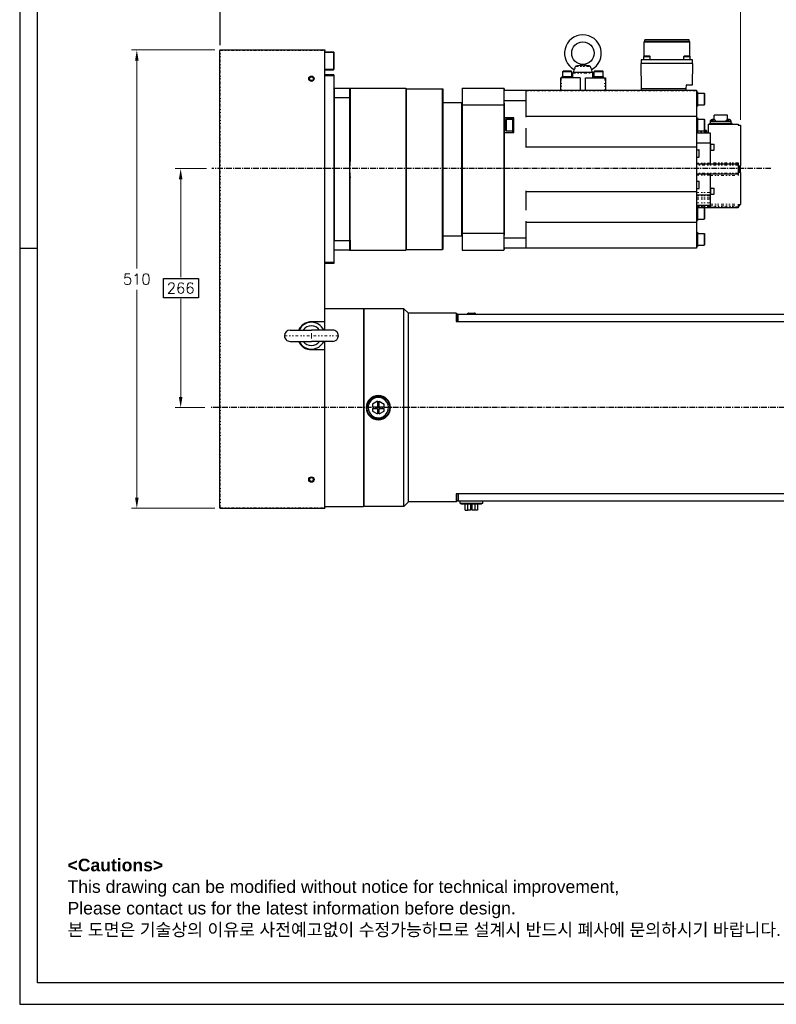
# Model space of a CAD drawing. Header units: millimetres. Extents: x 0 to 2382, y 0 to 1682.
# Tile 1 of 20: x 0 to 842, y 0 to 1096. Entities that reach past the tile are written whole.
import ezdxf

# ---------------------------------------------------------------- set-up
doc = ezdxf.new("R2010")
doc.units = ezdxf.units.MM
doc.linetypes.add('CENTER', pattern=[2, 1.25, -0.25, 0.25, -0.25])
doc.linetypes.add('DASHEDBIDOT', pattern=[12.4, 3, -3, 0.2, -3, 0.2, -3])
doc.layers.add('ATA-CENTER', color=133, linetype='CENTER')
doc.layers.add('ATA-TEXT', color=7, linetype='Continuous')
doc.layers.add('ATA-DIM', color=8, linetype='Continuous', lineweight=25)
doc.layers.add('Layer0000', color=7, linetype='Continuous', lineweight=25)
doc.styles.get("Standard").update_dxf_attribs({"font": 'simplex.shx'})
doc.dimstyles.new('ata_A0', dxfattribs={"dimtxt": 6, "dimasz": 6, "dimexe": 3, "dimexo": 3, "dimgap": 3, "dimtad": 0, "dimtih": 1, "dimtoh": 1, "dimdec": 6, "dimdsep": 46, "dimtxsty": 'Standard', "dimcen": 0, "dimclrd": 252, "dimclre": 252, "dimclrt": 4, "dimadec": 6, "dimazin": 2, "dimtfac": 1, "dimtdec": 6, "dimtofl": 0, "dimtmove": 0, "dimatfit": 3, "dimfxl": 0, "dimtolj": 1, "dimtzin": 0, "dimlwd": 0, "dimlwe": 0, "dimarcsym": 0})

# ---------------------------------------------------------------- blocks, each defined once
blk = doc.blocks.new('*D3466')
at = {"layer": 'ATA-DIM', "color": 252, "lineweight": 0}
for p, q in [((217.3, 1061.9), (124.4, 1061.9)), ((130.4, 1049.9), (130.4, 818.9)), ((130.4, 563.9), (130.4, 794.9)), ((217.3, 551.9), (124.4, 551.9))]:
    blk.add_line(p, q, dxfattribs=at)
at = {"layer": 'ATA-DIM', "color": 252}
for points in [[(132.4, 1049.9), (128.4, 1049.9), (130.4, 1061.9)], [(128.4, 563.9), (132.4, 563.9), (130.4, 551.9)]]:
    blk.add_solid(points, dxfattribs=at)
at = {"layer": 'Defpoints', "color": 0}
for p in [(130.4, 1061.9), (223.3, 1061.9), (223.3, 551.9)]:
    blk.add_point(p, dxfattribs=at)
at = {"layer": 'ATA-DIM', "color": 4, "insert": (130.4, 806.9), "char_height": 12, "attachment_point": 5}
blk.add_mtext('510', dxfattribs=at)
blk = doc.blocks.new('*D3467')
at = {"layer": 'ATA-DIM', "color": 252, "lineweight": 0}
for p, q in [((207.8, 929.9), (173.2, 929.9)), ((179.2, 917.9), (179.2, 808.9)), ((179.2, 675.9), (179.2, 784.9)), ((206.1, 663.9), (173.2, 663.9))]:
    blk.add_line(p, q, dxfattribs=at)
at = {"layer": 'ATA-DIM', "color": 252}
for points in [[(181.2, 917.9), (177.2, 917.9), (179.2, 929.9)], [(177.2, 675.9), (181.2, 675.9), (179.2, 663.9)]]:
    blk.add_solid(points, dxfattribs=at)
at = {"layer": 'Defpoints', "color": 0}
for p in [(179.2, 929.9), (213.8, 929.9), (212.1, 663.9)]:
    blk.add_point(p, dxfattribs=at)
at = {"layer": 'ATA-DIM', "color": 4, "insert": (179.2, 796.9), "char_height": 12, "attachment_point": 5}
blk.add_mtext('266', dxfattribs=at)
blk = doc.blocks.new('*D3462')
at = {"layer": 'ATA-DIM', "color": 252, "lineweight": 0}
for p, q in [((222.8, 1067.4), (222.8, 1123)), ((802.5, 984.3), (802.5, 1123)), ((234.8, 1117), (482.6, 1117)), ((790.5, 1117), (542.6, 1117))]:
    blk.add_line(p, q, dxfattribs=at)
at = {"layer": 'ATA-DIM', "color": 252}
for points in [[(234.8, 1119), (234.8, 1115), (222.8, 1117)], [(790.5, 1115), (790.5, 1119), (802.5, 1117)]]:
    blk.add_solid(points, dxfattribs=at)
at = {"layer": 'Defpoints', "color": 0}
for p in [(802.5, 1117), (222.8, 1061.4), (802.5, 978.3)]:
    blk.add_point(p, dxfattribs=at)
at = {"layer": 'ATA-DIM', "color": 4, "insert": (512.6, 1117), "char_height": 12, "attachment_point": 5}
blk.add_mtext('579.7', dxfattribs=at)
blk = doc.blocks.new('*D3444')
at = {"layer": 'ATA-DIM', "color": 252, "lineweight": 0}
for p, q in [((223.3, 1067.4), (223.3, 1175.8)), ((1102.8, 814.4), (1102.8, 1175.8)), ((235.3, 1169.8), (633.7, 1169.8)), ((1090.8, 1169.8), (693.7, 1169.8))]:
    blk.add_line(p, q, dxfattribs=at)
at = {"layer": 'ATA-DIM', "color": 252}
for points in [[(235.3, 1171.8), (235.3, 1167.8), (223.3, 1169.8)], [(1090.8, 1167.8), (1090.8, 1171.8), (1102.8, 1169.8)]]:
    blk.add_solid(points, dxfattribs=at)
at = {"layer": 'Defpoints', "color": 0}
for p in [(1102.8, 1169.8), (223.3, 1061.4), (1102.8, 808.4)]:
    blk.add_point(p, dxfattribs=at)
at = {"layer": 'ATA-DIM', "color": 4, "insert": (663.7, 1169.8), "char_height": 12, "attachment_point": 5}
blk.add_mtext('879.5', dxfattribs=at)
blk = doc.blocks.new('ata-Border-A0-002')
at = {"color": 253, "ltscale": 0.5}
for p, q in [((0, 841), (0, 0)), ((10, 420.5), (0, 420.5)), ((0, 0), (1189, 0))]:
    blk.add_line(p, q, dxfattribs=at)
for p, q in [((10, 12), (10, 829)), ((1179, 12), (10, 12))]:
    blk.add_line(p, q)

msp = doc.modelspace()

# ---------------------------------------------------------------- linework, layer by layer
msp.add_lwpolyline([(159.9512056, 807.4730466), (198.9724208, 807.4730466), (198.9724208, 786.0983682), (159.9512056, 786.0983682)], close=True)
at = {"layer": 'ATA-CENTER', "ltscale": 5}
for p, q in [((836.2794347, 929.9210386), (213.8199693, 929.9210386)), ((1561.7873983, 663.9210386), (212.590462, 663.9210386))]:
    msp.add_line(p, q, dxfattribs=at)
at = {"layer": 'Layer0000', "color": 7, "linetype": 'Continuous', "lineweight": 25}
for p, q in [((695.0528909, 1070.9024184), (695.8168909, 1071.6664184)), ((695.0528909, 1055.1094184), (695.0528909, 1070.9024184)), ((695.0528909, 1070.9024184), (745.8528909, 1070.9024184)), ((695.8168909, 1071.6664184), (695.8168909, 1073.2544184)), ((745.0888909, 1073.2544184), (695.8168909, 1073.2544184)), ((695.8168909, 1071.6664184), (745.0888909, 1071.6664184)), ((745.0888909, 1071.6664184), (745.0888909, 1073.2544184)), ((745.8528909, 1070.9024184), (745.0888909, 1071.6664184)), ((745.8528909, 1055.1094184), (745.8528909, 1070.9024184)), ((222.7528911, 552.4210386), (222.7528911, 1061.4210386)), ((223.2528911, 1061.9210386), (339.7528911, 1061.9210386)), ((339.7528911, 1061.9210386), (339.7528911, 1061.4210386)), ((339.7528911, 759.4210386), (339.7528911, 1061.4210386)), ((339.7528911, 1059.9210386), (349.2528911, 1059.9210386)), ((339.7528911, 1059.4210386), (349.2528911, 1059.4210386)), ((349.2528911, 1059.9210386), (349.7528911, 1059.4210386)), ((349.2528911, 1059.4210386), (349.2528911, 1059.9210386)), ((349.2528911, 1059.4210386), (349.2528911, 1040.4210386)), ((349.7528911, 1059.4210386), (349.2528911, 1059.4210386)), ((349.7528911, 1059.4210386), (349.7528911, 1040.4210386)), ((694.7278909, 1054.7844184), (695.0778909, 1055.1344184)), ((694.7278909, 1051.1344184), (694.7278909, 1054.7844184)), ((694.7278909, 1054.7844184), (701.7278909, 1054.7844184)), ((701.3778909, 1055.1344184), (695.0778909, 1055.1344184)), ((701.7278909, 1054.7844184), (701.3778909, 1055.1344184)), ((701.7278909, 1051.1344184), (701.7278909, 1054.7844184)), ((739.1778909, 1054.7844184), (739.5278909, 1055.1344184)), ((739.1778909, 1051.1344184), (739.1778909, 1054.7844184)), ((739.1778909, 1054.7844184), (746.1778909, 1054.7844184)), ((745.8278909, 1055.1344184), (739.5278909, 1055.1344184)), ((746.1778909, 1054.7844184), (745.8278909, 1055.1344184)), ((746.1778909, 1051.1344184), (746.1778909, 1054.7844184)), ((749.4528909, 1046.7544184), (691.4528909, 1046.7544184)), ((691.4528909, 1046.7544184), (691.9363962, 1019.0544184)), ((691.8528909, 1050.7544184), (691.8528909, 1046.7544184)), ((749.0528909, 1050.7544184), (691.8528909, 1050.7544184)), ((694.2278909, 1050.7544184), (694.2278909, 1051.1344184)), ((694.2278909, 1051.1344184), (702.2278909, 1051.1344184)), ((702.2278909, 1050.7544184), (702.2278909, 1051.1344184)), ((738.6778909, 1050.7544184), (738.6778909, 1051.1344184)), ((738.6778909, 1051.1344184), (746.6778909, 1051.1344184)), ((746.6778909, 1050.7544184), (746.6778909, 1051.1344184)), ((749.047781, 1023.5456922), (749.4528909, 1046.7544184)), ((749.0528909, 1046.7544184), (749.0528909, 1050.7544184)), ((339.7528911, 1040.4210386), (349.2528911, 1040.4210386)), ((339.7528911, 1039.9210386), (349.2528911, 1039.9210386)), ((349.7528911, 1034.2544184), (339.7528911, 1034.2544184)), ((349.7528911, 1033.2544184), (339.7528911, 1033.2544184)), ((349.7528911, 1040.4210386), (349.2528911, 1040.4210386)), ((349.2528911, 1039.9210386), (349.7528911, 1040.4210386)), ((349.2528911, 1040.4210386), (349.2528911, 1039.9210386)), ((349.7528911, 1034.2544184), (349.7528911, 1033.2544184)), ((349.7528911, 1033.2544184), (349.7528911, 825.2544184)), ((601.8308909, 1030.7544184), (601.8308909, 1017.2544184)), ((601.8308909, 1030.7544184), (602.6893939, 1030.7544184)), ((623.9039806, 1030.7544184), (602.6893939, 1030.7544184)), ((603.9528909, 1030.7544184), (603.9528909, 1032.3544184)), ((603.9528909, 1032.3544184), (614.9528909, 1032.3544184)), ((604.4528909, 1037.8544184), (604.9528909, 1038.3544184)), ((604.4528909, 1032.3544184), (604.4528909, 1037.8544184)), ((604.4528909, 1037.8544184), (614.4528909, 1037.8544184)), ((613.9528909, 1038.3544184), (604.9528909, 1038.3544184)), ((614.4528909, 1037.8544184), (613.9528909, 1038.3544184)), ((614.4528909, 1032.3544184), (614.4528909, 1037.8544184)), ((614.9528909, 1030.7544184), (614.9528909, 1032.3544184)), ((615.7528909, 1030.7544184), (615.7528909, 1036.2544184)), ((616.7528909, 1037.2544184), (637.1528909, 1037.2544184)), ((616.9528909, 1037.254419), (617.3495688, 1040.1464836)), ((623.9039806, 1030.7544184), (623.9039806, 1017.2544184)), ((630.0018011, 1030.7544184), (651.2163879, 1030.7544184)), ((630.0018011, 1017.2544184), (630.0018011, 1030.7544184)), ((636.55667, 1040.1431515), (636.9528908, 1037.254419)), ((638.1528909, 1030.7544184), (638.1528909, 1036.2544184)), ((638.9528909, 1030.7544184), (638.9528909, 1032.3544184)), ((638.9528909, 1032.3544184), (649.9528909, 1032.3544184)), ((639.4528909, 1037.8544184), (639.9528909, 1038.3544184)), ((639.4528909, 1032.3544184), (639.4528909, 1037.8544184)), ((639.4528909, 1037.8544184), (649.4528909, 1037.8544184)), ((648.9528909, 1038.3544184), (639.9528909, 1038.3544184)), ((649.4528909, 1037.8544184), (648.9528909, 1038.3544184)), ((649.4528909, 1032.3544184), (649.4528909, 1037.8544184)), ((649.9528909, 1030.7544184), (649.9528909, 1032.3544184)), ((651.2163879, 1030.7544184), (652.0748909, 1030.7544184)), ((652.0748909, 1030.7544184), (652.0748909, 1017.2544184)), ((349.7528911, 1018.7544184), (350.2528911, 1019.2544184)), ((350.2528911, 1019.2544184), (350.2528911, 1008.6269577)), ((350.2528911, 1019.2544184), (367.2528911, 1019.2544184)), ((367.252891, 1019.2544182), (367.752891, 1018.7544183)), ((367.2528911, 1019.2544184), (367.2528911, 1008.6269577)), ((367.2528911, 1019.2544182), (429.752891, 1019.2544182)), ((429.7528909, 1019.2544182), (430.2528911, 1018.7544181)), ((429.752891, 1019.2544184), (429.752891, 839.2544184)), ((492.4528909, 1019.2544184), (492.4528909, 1000.8435237)), ((492.4528909, 1019.2544184), (538.9528909, 1019.2544184)), ((539.4528909, 1018.7544184), (538.9528909, 1019.2544184)), ((538.9528909, 1019.2544184), (538.9528909, 1000.8435237)), ((691.9278909, 1019.0544184), (691.9278909, 1017.2544184)), ((691.9363962, 1019.0544184), (742.0563327, 1019.0544184)), ((741.9528909, 1017.2544184), (741.9528909, 1019.0544184)), ((742.0563327, 1019.0544184), (742.1175777, 1022.5631446)), ((742.6175016, 1023.0544184), (748.5478572, 1023.0544184)), ((350.2528911, 1008.6269577), (349.7528911, 1008.43775)), ((350.2528911, 1008.6269577), (350.2528911, 849.8818791)), ((367.2528911, 1008.6269577), (350.2528911, 1008.6269577)), ((367.2528911, 1008.6269577), (367.2528909, 929.2544184)), ((367.752891, 1008.4377502), (367.252891, 1008.6269579)), ((367.7528911, 1008.4377499), (367.7528909, 938.7280637)), ((367.7528911, 1018.7544184), (367.7528911, 1008.4377499)), ((430.7528907, 1018.7544183), (430.2528908, 1018.2544183)), ((430.252891, 839.7544187), (430.252891, 1018.7544181)), ((430.7528907, 929.2544184), (430.7528909, 1018.7544184)), ((430.7528909, 1018.7544184), (470.7528909, 1018.7544184)), ((470.7528907, 929.2544184), (470.7528909, 1018.7544184)), ((470.752891, 1018.7544183), (471.252891, 1018.2544183)), ((471.2528907, 929.2544184), (471.2528909, 1018.2544184)), ((539.4528909, 1018.7544184), (539.4528909, 1017.2544174)), ((539.4528909, 1017.2544184), (563.4528909, 1017.2544184)), ((539.4528909, 1005.5973945), (539.4528909, 1017.2544184)), ((563.4528909, 1017.2544184), (563.4528909, 1005.5973945)), ((563.4528909, 1017.2544184), (753.4528909, 1017.2544184)), ((753.4528909, 1017.2544184), (753.4528909, 1016.2544184)), ((753.4528909, 1016.2544184), (753.4528909, 995.3943458)), ((753.4528909, 1015.2544184), (754.6528909, 1015.2544184)), ((754.6528909, 1015.2544184), (754.6528909, 999.2544184)), ((754.6528909, 1013.7544184), (762.0278909, 1013.7544184)), ((762.0278909, 1013.7544184), (762.6528909, 1013.1294184)), ((762.0278909, 1013.7544184), (762.0278909, 1000.7544184)), ((762.6528909, 1001.3794184), (762.6528909, 1013.1294184)), ((471.2528909, 1003.2544184), (491.9528738, 1003.2544184)), ((491.9528738, 1003.2544184), (491.9528737, 929.2544184)), ((491.9528738, 1003.2544184), (492.4528909, 1002.7544184)), ((492.4528909, 1000.8435237), (492.4528909, 857.6653131)), ((492.4528909, 1000.8435237), (538.9528909, 1000.8435237)), ((539.4528909, 1000.6687027), (538.9528909, 1000.8435237)), ((538.9528909, 1000.8435237), (538.9528909, 857.6653131)), ((539.4528909, 1005.5973945), (563.4528909, 1005.5973945)), ((539.4528909, 1002.5091111), (539.4528909, 1005.5973945)), ((539.4528909, 1002.5091111), (539.4528909, 1000.6687027)), ((539.4528909, 1000.6687027), (539.4528909, 857.8401341)), ((563.4528909, 1005.5973945), (563.4528909, 987.2544184)), ((753.4528909, 999.2544184), (754.6528909, 999.2544184)), ((754.6528909, 1000.7544184), (762.0278909, 1000.7544184)), ((762.0278909, 1000.7544184), (762.6528909, 1001.3794184)), ((549.9528909, 986.5461608), (539.4528909, 986.5461608)), ((539.4528909, 986.5044184), (549.9528909, 986.5044184)), ((548.7528909, 986.2544184), (549.9528909, 986.2544184)), ((548.7528909, 986.2544184), (548.7528909, 970.2544184)), ((549.9528909, 969.962676), (549.9528909, 986.5461608)), ((563.4528909, 988.2544184), (753.4528909, 988.2544184)), ((753.4528909, 995.3943458), (753.4528909, 994.6536971)), ((753.4528909, 994.6536971), (753.4528909, 988.5825259)), ((753.4528909, 988.5825259), (753.4528909, 988.2544184)), ((753.4528909, 988.2544184), (753.4528909, 987.2544184)), ((753.4528909, 987.2544184), (753.4528909, 974.8317687)), ((753.4528909, 986.2544184), (754.6528909, 986.2544184)), ((754.6528909, 986.2544184), (754.6528909, 970.2544184)), ((773.0528909, 984.3455069), (773.0528909, 989.2544184)), ((787.8528909, 989.2544184), (773.0528909, 989.2544184)), ((787.8528909, 984.3455069), (787.8528909, 989.2544184)), ((541.3778909, 984.7544184), (540.7528909, 984.1294184)), ((540.7528909, 984.1294184), (540.7528909, 972.3794184)), ((541.3778909, 984.7544184), (548.7528909, 984.7544184)), ((541.3778909, 984.7544184), (541.3778909, 971.7544184)), ((754.6528909, 984.7544184), (762.0278909, 984.7544184)), ((762.0278909, 984.7544184), (762.6528909, 984.1294184)), ((762.0278909, 984.7544184), (762.0278909, 971.7544184)), ((762.6528909, 972.3794184), (762.6528909, 984.1294184)), ((766.4528909, 979.2544184), (766.4528909, 978.2544184)), ((766.4528909, 979.2544184), (799.9528909, 979.2544184)), ((766.4528909, 978.2544184), (766.4528909, 970.9392178)), ((767.9528909, 979.9544184), (767.9528909, 979.2544184)), ((792.9528909, 979.9544184), (767.9528909, 979.9544184)), ((768.7528909, 982.4544184), (768.7528909, 979.9544184)), ((792.1528909, 982.4544184), (768.7528909, 982.4544184)), ((769.072891, 982.4544196), (769.1470155, 983.3016673)), ((774.5728909, 982.4544184), (774.4987662, 983.3016673)), ((786.332891, 982.4544196), (786.4070155, 983.3016673)), ((791.8328909, 982.4544184), (791.7587662, 983.3016673)), ((792.1528909, 979.9544184), (792.1528909, 982.4544184)), ((792.9528909, 979.2544184), (792.9528909, 979.9544184)), ((799.9528909, 979.2544184), (799.9528909, 978.2544184)), ((799.9528909, 978.2544184), (802.4528909, 978.2544184)), ((802.4528909, 978.2544184), (802.4528909, 970.9392178)), ((539.4528909, 970.0044184), (549.9528909, 970.0044184)), ((539.4528909, 969.962676), (549.9528909, 969.962676)), ((540.7528909, 972.3794184), (541.3778909, 971.7544184)), ((541.3778909, 971.7544184), (548.7528909, 971.7544184)), ((548.7528909, 970.2544184), (549.9528909, 970.2544184)), ((563.4528909, 974.8317687), (563.4528909, 953.2544184)), ((753.4528909, 974.8317687), (753.4528909, 973.9657433)), ((753.4528909, 973.9657433), (753.4528909, 970.196603)), ((753.4528909, 970.2544184), (754.6528909, 970.2544184)), ((753.4528909, 970.196603), (753.4528909, 968.3324428)), ((753.4528909, 969.7544184), (768.4528909, 969.7544184)), ((753.4528909, 968.3324428), (753.4528909, 968.0060794)), ((753.4528909, 968.0060794), (753.4528909, 965.5027574)), ((753.4528909, 965.5027574), (753.4528909, 965.2190779)), ((753.4528909, 965.2190779), (753.4528909, 963.8293807)), ((754.6528909, 971.7544184), (762.0278909, 971.7544184)), ((762.0278909, 971.7544184), (762.6528909, 972.3794184)), ((764.4528909, 972.2544184), (762.5278909, 972.2544184)), ((764.4528909, 972.2544184), (764.4528909, 971.2544184)), ((764.4528909, 971.2544184), (764.4528909, 970.7544184)), ((764.4528909, 970.7544184), (764.4528909, 969.7544184)), ((766.4528909, 970.9392178), (766.4528909, 969.7544184)), ((768.4528909, 969.7544184), (768.4528909, 966.7544184)), ((768.4528909, 966.7544184), (768.4528909, 962.5598234)), ((802.4528909, 970.9392178), (802.4528909, 969.0720375)), ((802.4528909, 969.0720375), (802.4528909, 961.6857895)), ((563.4528909, 954.2544184), (753.4528909, 954.2544184)), ((753.4528909, 963.8293807), (753.4528909, 962.3754703)), ((753.4528909, 962.3754703), (753.4528909, 961.7524324)), ((753.4528909, 961.7524324), (753.4528909, 961.5060794)), ((753.4528909, 961.5060794), (753.4528909, 959.0027574)), ((753.4528909, 959.0027574), (753.4528909, 958.8672009)), ((753.4528909, 958.8672009), (753.4528909, 957.5486333)), ((768.4528909, 958.2544184), (753.4528909, 958.2544184)), ((753.4528909, 957.5486333), (753.4528909, 954.963265)), ((753.4528909, 954.963265), (753.4528909, 954.2544184)), ((753.4528909, 954.2544184), (753.4528909, 953.2544184)), ((753.4528909, 953.2544184), (753.4528909, 905.2544184)), ((768.4528909, 962.5598234), (768.4528909, 961.0958495)), ((768.4528909, 961.0958495), (768.4528909, 958.891781)), ((768.4528909, 958.891781), (768.4528909, 958.2544184)), ((768.4528909, 958.2544184), (768.4528909, 955.2544184)), ((768.4528909, 957.7544184), (768.9528909, 957.7544184)), ((768.4528909, 955.2544184), (768.4528909, 953.7544184)), ((768.4528909, 953.7544184), (768.4528909, 935.7544184)), ((768.9528909, 957.7544184), (768.9528909, 949.7544184)), ((768.9528909, 957.2544184), (772.5528909, 957.2544184)), ((772.5528909, 957.2544184), (772.9528909, 956.8544184)), ((772.5528909, 957.2544184), (772.5528909, 950.2544184)), ((772.9528909, 950.6544184), (772.9528909, 956.8544184)), ((802.4528909, 961.6857895), (802.4528909, 960.1649749)), ((802.4528909, 960.1649749), (802.4528909, 957.7247977)), ((802.4528909, 957.7247977), (802.4528909, 956.3576727)), ((802.4528909, 956.3576727), (802.4528909, 933.0523111)), ((753.7476551, 950.8016385), (755.9616171, 950.7629936)), ((753.7476551, 942.7071983), (755.9616171, 942.7458432)), ((756.4528909, 943.245767), (756.4528909, 950.2630698)), ((768.4528909, 949.7544184), (768.9528909, 949.7544184)), ((768.9528909, 950.2544184), (772.5528909, 950.2544184)), ((772.5528909, 950.2544184), (772.9528909, 950.6544184)), ((799.9528909, 934.7544184), (753.4528909, 934.7544184)), ((768.4528909, 935.7544184), (768.4528909, 934.7544184)), ((799.9528909, 936.3942743), (799.9528909, 934.7544184)), ((799.9528909, 934.7544184), (799.9528909, 933.7544184)), ((799.9528909, 933.7544184), (799.9528909, 924.7544184)), ((799.9528909, 932.5044184), (802.4528909, 932.5044184)), ((799.9528921, 932.0044183), (800.8001397, 931.9302937)), ((802.4528909, 932.5044184), (802.4528909, 933.0523111)), ((802.4528909, 926.0044184), (802.4528909, 932.5044184)), ((367.2528909, 929.2544184), (367.2528911, 849.8818791)), ((430.7528909, 839.7544184), (430.7528907, 929.2544184)), ((470.7528909, 839.7544184), (470.7528907, 929.2544184)), ((471.2528909, 840.2544184), (471.2528907, 929.2544184)), ((491.9528737, 929.2544184), (491.9528738, 855.2544184)), ((799.9528909, 923.7544184), (753.4528909, 923.7544184)), ((768.4528909, 923.7544184), (768.4528909, 922.7544184)), ((768.4528909, 922.7544184), (768.4528909, 904.7544184)), ((799.9528909, 926.0044184), (802.4528909, 926.0044184)), ((799.9528909, 924.7544184), (799.9528909, 923.7544184)), ((799.9528909, 923.7544184), (799.9528909, 922.1145625)), ((799.9528921, 926.5044185), (800.8001397, 926.5785431)), ((802.4528909, 925.4565257), (802.4528909, 926.0044184)), ((802.4528909, 925.4565257), (802.4528909, 889.7867289)), ((367.7528911, 850.0710869), (367.7528909, 919.7807731)), ((753.7476551, 915.8016385), (755.9616171, 915.7629936)), ((756.4528909, 908.245767), (756.4528909, 915.2630698)), ((563.4528909, 905.2544184), (563.4528909, 883.6770681)), ((563.4528909, 904.2544184), (753.4528909, 904.2544184)), ((753.4528909, 905.2544184), (753.4528909, 904.2544184)), ((753.4528909, 904.2544184), (753.4528909, 903.5455718)), ((753.4528909, 903.5455718), (753.4528909, 900.9602035)), ((753.4528909, 900.9602035), (753.4528909, 899.6416359)), ((768.4528909, 900.2544184), (753.4528909, 900.2544184)), ((753.4528909, 899.6416359), (753.4528909, 899.5060794)), ((753.4528909, 899.5060794), (753.4528909, 897.0027574)), ((753.7476551, 907.7071983), (755.9616171, 907.7458432)), ((768.4528909, 908.7544184), (768.9528909, 908.7544184)), ((768.4528909, 904.7544184), (768.4528909, 903.2544184)), ((768.4528909, 903.2544184), (768.4528909, 900.2544184)), ((768.4528909, 900.7544184), (768.9528909, 900.7544184)), ((768.4528909, 900.2544184), (768.4528909, 899.6170558)), ((768.4528909, 899.6170558), (768.4528909, 897.4129872)), ((768.9528909, 908.7544184), (768.9528909, 900.7544184)), ((768.9528909, 908.2544184), (772.5528909, 908.2544184)), ((768.9528909, 901.2544184), (772.5528909, 901.2544184)), ((772.5528909, 908.2544184), (772.9528909, 907.8544184)), ((772.5528909, 908.2544184), (772.5528909, 901.2544184)), ((772.5528909, 901.2544184), (772.9528909, 901.6544184)), ((772.9528909, 901.6544184), (772.9528909, 907.8544184)), ((753.4528909, 897.0027574), (753.4528909, 896.7564044)), ((753.4528909, 896.7564044), (753.4528909, 896.1333665)), ((753.4528909, 896.1333665), (753.4528909, 894.6794562)), ((753.4528909, 894.6794562), (753.4528909, 893.2897589)), ((753.4528909, 893.2897589), (753.4528909, 893.0060794)), ((753.4528909, 893.0060794), (753.4528909, 890.5027574)), ((753.4528909, 890.5027574), (753.4528909, 890.176394)), ((753.4528909, 890.176394), (753.4528909, 888.3122338)), ((768.4528909, 888.7544184), (753.4528909, 888.7544184)), ((753.4528909, 888.3122338), (753.4528909, 884.5430935)), ((768.4528909, 897.4129872), (768.4528909, 895.9490134)), ((768.4528909, 895.9490134), (768.4528909, 891.7544184)), ((768.4528909, 891.7544184), (768.4528909, 888.7544184)), ((768.4528909, 888.7544184), (768.4528909, 887.7544184)), ((799.9528909, 890.25256), (799.9528909, 888.2852532)), ((799.9528909, 889.78443), (802.4528909, 889.78443)), ((799.9528909, 888.2544184), (800.8001397, 888.3285431)), ((799.9528909, 888.2852532), (799.9528909, 887.2544184)), ((802.4528909, 889.78443), (802.4528909, 889.7867289)), ((799.9528909, 886.2544184), (753.4528909, 886.2544184)), ((753.4528909, 884.5430935), (753.4528909, 883.6770681)), ((753.4528909, 883.6770681), (753.4528909, 871.2544184)), ((754.6528909, 886.2544184), (754.6528909, 872.2544184)), ((762.0278909, 886.2544184), (762.0278909, 873.7544184)), ((762.5278909, 886.2544184), (762.6528909, 886.1294184)), ((762.6528909, 874.3794184), (762.6528909, 886.1294184)), ((799.9528909, 887.2544184), (799.9528909, 886.2544184)), ((563.4528909, 871.2544184), (563.4528909, 852.9114423)), ((563.4528909, 870.2544184), (753.4528909, 870.2544184)), ((753.4528909, 872.2544184), (754.6528909, 872.2544184)), ((753.4528909, 871.2544184), (753.4528909, 870.2544184)), ((753.4528909, 870.2544184), (753.4528909, 869.9263109)), ((753.4528909, 869.9263109), (753.4528909, 863.8551397)), ((754.6528909, 873.7544184), (762.0278909, 873.7544184)), ((762.0278909, 873.7544184), (762.6528909, 874.3794184)), ((471.2528909, 855.2544184), (491.9528738, 855.2544184)), ((491.9528738, 855.2544184), (492.4528909, 855.7544184)), ((492.4528909, 857.6653131), (492.4528909, 839.2544184)), ((538.9528909, 857.6653131), (492.4528909, 857.6653131)), ((539.4528909, 857.8401341), (538.9528909, 857.6653131)), ((538.9528909, 857.6653131), (538.9528909, 839.2544184)), ((539.4528909, 857.8401341), (539.4528909, 855.9997257)), ((539.4528909, 852.9114423), (539.4528909, 855.9997257)), ((753.4528909, 863.8551397), (753.4528909, 863.114491)), ((753.4528909, 863.114491), (753.4528909, 842.2544184)), ((753.4528909, 859.2544184), (754.6528909, 859.2544184)), ((754.6528909, 859.2544184), (754.6528909, 843.2544184)), ((754.6528909, 857.7544184), (762.0278909, 857.7544184)), ((762.0278909, 857.7544184), (762.6528909, 857.1294184)), ((762.0278909, 857.7544184), (762.0278909, 844.7544184)), ((762.6528909, 845.3794184), (762.6528909, 857.1294184)), ((349.7528911, 850.0710868), (350.2528911, 849.8818791)), ((350.2528911, 839.2544184), (350.2528911, 849.8818791)), ((350.2528911, 849.8818791), (367.2528911, 849.8818791)), ((367.252891, 849.8818789), (367.752891, 850.0710866)), ((367.2528911, 849.8818791), (367.2528911, 839.2544184)), ((367.7528911, 850.0710869), (367.7528911, 839.7544184)), ((539.4528909, 852.9114423), (563.4528909, 852.9114423)), ((539.4528909, 841.2544184), (539.4528909, 852.9114423)), ((563.4528909, 852.9114423), (563.4528909, 841.2544184)), ((754.6528909, 844.7544184), (762.0278909, 844.7544184)), ((762.0278909, 844.7544184), (762.6528909, 845.3794184)), ((349.7528911, 839.7544184), (350.2528911, 839.2544184)), ((367.2528911, 839.2544184), (350.2528911, 839.2544184)), ((367.752891, 839.7544185), (367.252891, 839.2544186)), ((367.2528911, 839.2544187), (429.752891, 839.2544187)), ((429.7528909, 839.2544186), (430.2528911, 839.7544188)), ((430.7528907, 839.7544185), (430.2528908, 840.2544185)), ((430.7528909, 839.7544184), (470.7528909, 839.7544184)), ((470.752891, 839.7544185), (471.252891, 840.2544185)), ((492.4528909, 839.2544184), (538.9528909, 839.2544184)), ((539.4528909, 839.7544184), (538.9528909, 839.2544184)), ((539.4528909, 841.2544184), (539.4528909, 839.7544184)), ((563.4528909, 841.2544184), (539.4528909, 841.2544184)), ((753.4528909, 841.2544184), (563.4528909, 841.2544184)), ((753.4528909, 843.2544184), (754.6528909, 843.2544184)), ((753.4528909, 842.2544184), (753.4528909, 841.2544184)), ((349.7528911, 825.2544184), (339.7528911, 825.2544184)), ((349.7528911, 824.2544184), (339.7528911, 824.2544184)), ((349.7528911, 825.2544184), (349.7528911, 824.2544184)), ((382.7528911, 773.9210386), (339.7528911, 773.9210386)), ((383.2528911, 773.9210386), (382.7528911, 773.4210386)), ((382.7528911, 773.9210386), (382.7528911, 553.9210386)), ((427.7528911, 773.9210386), (383.2528911, 773.9210386)), ((383.2528911, 773.9210386), (383.2528911, 663.9210386)), ((427.7528911, 773.9210386), (432.7528911, 768.9210386)), ((427.7528911, 663.9210386), (427.7528911, 773.9210386)), ((485.7528911, 768.9210386), (432.7528911, 768.9210386)), ((432.7528911, 663.9210386), (432.7528911, 768.9210386)), ((485.7528911, 768.9210386), (487.7528911, 766.9210386)), ((485.7528911, 768.9210386), (485.7528911, 759.9210386)), ((487.7528911, 759.9210386), (487.7528911, 767.9210386)), ((487.7528911, 767.9210386), (488.2528911, 767.9210386)), ((488.2528911, 759.9210386), (488.2528911, 767.9210386)), ((488.2528911, 767.9210386), (967.2528911, 767.9210386)), ((498.8782138, 768.5210386), (498.8782138, 768.9210386)), ((498.8782138, 767.9210386), (498.8782138, 768.5210386)), ((498.9782138, 768.5210386), (498.8782138, 768.5210386)), ((498.9782138, 769.0210386), (499.5782138, 769.0210386)), ((498.9782138, 768.5210386), (499.0782138, 768.5210386)), ((499.0682138, 768.1593327), (499.0682138, 768.1059289)), ((499.0682138, 768.1059289), (499.0682138, 768.0407949)), ((499.0682138, 768.0407949), (499.0682138, 768.0210386)), ((499.0782138, 768.5210386), (499.0782138, 767.9210386)), ((499.0882138, 767.9210386), (499.0882138, 768.5110386)), ((499.5782138, 769.0210386), (506.1782138, 769.0210386)), ((499.5882138, 769.0110386), (506.1682138, 769.0110386)), ((506.1782138, 769.0210386), (506.7782138, 769.0210386)), ((506.6682138, 768.5110386), (506.6682138, 767.9210386)), ((506.6782138, 768.5210386), (506.7782138, 768.5210386)), ((506.6782138, 767.9210386), (506.6782138, 768.5210386)), ((506.8782138, 768.5210386), (506.7782138, 768.5210386)), ((506.8782138, 768.9210386), (506.8782138, 768.5210386)), ((506.8782138, 768.5210386), (506.8782138, 767.9210386)), ((339.7528911, 759.4210386), (324.7528911, 759.4210386)), ((339.7528911, 750.1710386), (339.7528911, 759.4210386)), ((485.7528911, 759.9210386), (969.7528911, 759.9210386)), ((300.9828911, 750.1710386), (324.7528911, 750.1710386)), ((348.5228911, 750.1710386), (324.7528911, 750.1710386)), ((294.7528911, 743.9010386), (294.7528911, 743.9410386)), ((300.9828911, 737.6710386), (324.7528911, 737.6710386)), ((348.5228905, 737.6710386), (324.7528911, 737.6710386)), ((339.7528911, 728.4210386), (339.7528911, 737.6710386)), ((354.7528911, 743.9010386), (354.7528911, 743.9410386)), ((324.7528911, 728.4210386), (339.7528911, 728.4210386)), ((339.7528911, 552.4210386), (339.7528911, 728.4210386)), ((398.4528911, 670.9647119), (392.7528911, 667.6738153)), ((398.4528911, 670.9647119), (398.4528911, 664.7210386)), ((400.0528911, 670.9647119), (405.7528911, 667.6738153)), ((400.0528911, 664.7210386), (400.0528911, 670.9647119)), ((383.2528911, 663.9210386), (383.2528911, 553.9210386)), ((392.7528911, 667.6738153), (392.7528911, 664.7210386)), ((392.7528911, 664.7210386), (398.4528911, 664.7210386)), ((392.7528911, 663.1210386), (392.7528911, 660.1682618)), ((392.7528911, 663.1210386), (398.4528911, 663.1210386)), ((392.7528911, 660.1682618), (398.4528911, 656.8773653)), ((398.4528911, 663.1210386), (398.4528911, 656.8773653)), ((400.0528911, 664.7210386), (405.7528911, 664.7210386)), ((400.0528911, 663.1210386), (405.7528911, 663.1210386)), ((400.0528911, 656.8773653), (400.0528911, 663.1210386)), ((400.0528911, 656.8773653), (405.7528911, 660.1682618)), ((405.7528911, 664.7210386), (405.7528911, 667.6738153)), ((405.7528911, 660.1682618), (405.7528911, 663.1210386)), ((427.7528911, 553.9210386), (427.7528911, 663.9210386)), ((432.7528911, 558.9210386), (432.7528911, 663.9210386)), ((427.7528911, 553.9210386), (432.7528911, 558.9210386)), ((485.7528911, 558.9210386), (432.7528911, 558.9210386)), ((485.7528911, 567.9210386), (485.7528911, 558.9210386)), ((969.7528911, 567.9210386), (485.7528911, 567.9210386)), ((485.7528911, 558.9210386), (487.7528911, 560.9210386)), ((487.7528911, 567.9210386), (487.7528911, 559.9210386)), ((488.2528911, 559.9210386), (487.7528911, 559.9210386)), ((488.2528911, 567.9210386), (488.2528911, 559.9210386)), ((967.2528911, 559.9210386), (488.2528911, 559.9210386)), ((490.0528911, 559.9210386), (490.0528911, 557.7147861)), ((515.4528911, 557.7147861), (515.4528911, 559.9210386)), ((223.2528911, 551.9210386), (339.7528911, 551.9210386)), ((339.7528911, 553.9210386), (382.7528911, 553.9210386)), ((339.7528911, 552.4210386), (339.7528911, 551.9210386)), ((383.2528911, 553.9210386), (382.7528911, 554.4210386)), ((427.7528911, 553.9210386), (383.2528911, 553.9210386)), ((490.0528911, 557.7147861), (491.427702, 556.9210386)), ((490.0528911, 557.7147861), (515.4528911, 557.7147861)), ((491.427702, 556.9210386), (514.0780801, 556.9210386)), ((495.7092178, 549.9210386), (495.7092178, 556.9210386)), ((495.7092178, 549.9210386), (499.0001143, 549.9210386)), ((499.0001143, 549.9210386), (499.0001143, 556.9210386)), ((501.9528911, 549.9210386), (499.0001143, 549.9210386)), ((501.9528911, 556.9210386), (501.9528911, 549.9210386)), ((503.5528911, 549.9210386), (503.5528911, 556.9210386)), ((506.5056678, 549.9210386), (503.5528911, 549.9210386)), ((506.5056678, 556.9210386), (506.5056678, 549.9210386)), ((509.7965643, 549.9210386), (506.5056678, 549.9210386)), ((509.7965643, 556.9210386), (509.7965643, 549.9210386)), ((515.4528911, 557.7147861), (514.0780801, 556.9210386))]:
    msp.add_line(p, q, dxfattribs=at)
at = {"layer": 'Layer0000', "color": 251, "linetype": 'DASHEDBIDOT', "lineweight": 18}
for p, q in [((222.7528911, 1061.4210386), (223.2528911, 1061.4210386)), ((223.2528911, 1061.4210386), (223.2528911, 1061.9210386)), ((223.2528911, 1061.4210386), (339.7528911, 1061.4210386)), ((223.2528911, 552.4210386), (223.2528911, 1061.4210386)), ((618.708411, 1043.4357995), (635.1973708, 1043.4357995)), ((619.6053706, 1044.2847187), (634.3004112, 1044.2847187)), ((602.6893939, 1030.7544184), (602.6893939, 1017.2544184)), ((615.7528909, 1036.2544184), (638.1528909, 1036.2544184)), ((651.2163879, 1030.7544184), (651.2163879, 1017.2544184)), ((563.4528909, 1016.2544184), (753.4528909, 1016.2544184)), ((769.1470155, 983.3016673), (774.4987662, 983.3016673)), ((773.7825183, 984.1745271), (769.8632635, 984.1745271)), ((786.4070155, 983.3016673), (791.7587662, 983.3016673)), ((791.0425183, 984.1745271), (787.1232635, 984.1745271)), ((764.4528909, 971.2544184), (754.6528909, 971.2544184)), ((764.4528909, 970.7544184), (754.6528909, 970.7544184)), ((753.7476551, 942.7071983), (753.7476551, 950.8016385)), ((755.9616171, 950.7629936), (755.9616171, 942.7458432)), ((768.4528909, 935.7544184), (753.4528909, 935.7544184)), ((799.9528909, 933.7544184), (753.4528909, 933.7544184)), ((799.9528909, 936.3942743), (768.4528909, 936.3942744)), ((802.4528909, 933.0523111), (799.9528909, 933.0523111)), ((800.8001397, 931.9302937), (800.8001397, 929.2544184)), ((799.9528909, 924.7544184), (753.4528909, 924.7544184)), ((768.4528909, 922.7544184), (753.4528909, 922.7544184)), ((768.4528909, 922.1145625), (799.9528909, 922.1145625)), ((799.9528909, 925.4565257), (802.4528909, 925.4565257)), ((800.8001397, 929.2544184), (800.8001397, 926.5785431)), ((801.6729995, 929.2544184), (801.6729995, 931.2140458)), ((801.6729995, 927.294791), (801.6729995, 929.2544184)), ((753.7476551, 907.7071983), (753.7476551, 915.8016385)), ((755.9616171, 915.7629936), (755.9616171, 907.7458432)), ((768.4528909, 903.2544184), (753.4528909, 903.2544184)), ((768.4528909, 899.6170558), (753.4528909, 899.6170558)), ((768.4528909, 897.4129872), (753.4528909, 897.4129872)), ((768.4528909, 895.9490134), (753.4528909, 895.9490134)), ((768.4528909, 891.7544184), (753.4528909, 891.7544184)), ((768.4528909, 887.7544184), (753.4528909, 887.7544184)), ((768.4528909, 890.25256), (799.9528909, 890.25256)), ((768.4528909, 888.2852532), (799.9528909, 888.2852532)), ((802.4528909, 889.7867289), (799.9528909, 889.7867289)), ((800.8001397, 889.78443), (800.8001397, 888.3285431)), ((801.6729995, 889.044791), (801.6729995, 889.78443)), ((799.9528909, 887.2544184), (753.4528909, 887.2544184)), ((498.8782138, 768.9210386), (498.9782138, 768.9210386)), ((498.9782138, 769.0210386), (498.9782138, 768.9210386)), ((498.9782138, 768.9210386), (498.9782138, 768.5210386)), ((498.9782138, 768.9210386), (499.2782138, 768.9210386)), ((498.9782138, 767.9210386), (498.9782138, 768.5210386)), ((499.5882138, 768.5110386), (499.0882138, 768.5110386)), ((499.5882138, 769.0110386), (499.5882138, 768.5110386)), ((499.5882138, 768.5110386), (506.1682138, 768.5110386)), ((499.5882138, 767.9210386), (499.5882138, 768.5110386)), ((506.1682138, 768.5110386), (506.1682138, 769.0110386)), ((506.1682138, 768.5110386), (506.1682138, 767.9210386)), ((506.6682138, 768.5110386), (506.1682138, 768.5110386)), ((506.4782138, 768.9210386), (506.7782138, 768.9210386)), ((506.7782138, 768.9210386), (506.7782138, 769.0210386)), ((506.7782138, 768.9210386), (506.8782138, 768.9210386)), ((506.7782138, 768.5210386), (506.7782138, 768.9210386)), ((506.7782138, 767.9210386), (506.7782138, 768.5210386)), ((324.7528911, 743.9410386), (324.7528911, 750.1710386)), ((294.7528911, 743.9410386), (324.7528911, 743.9410386)), ((294.7528911, 743.9010386), (324.7528911, 743.9010386)), ((354.7528911, 743.9410386), (324.7528911, 743.9410386)), ((324.7528911, 743.9010386), (324.7528911, 737.6710386)), ((354.7528911, 743.9010386), (324.7528911, 743.9010386)), ((385.7528911, 663.9210386), (386.2528911, 663.9210386)), ((412.7528911, 663.9210386), (412.2528911, 663.9210387)), ((223.2528911, 552.4210386), (222.7528911, 552.4210386)), ((223.2528911, 552.4210386), (339.7528911, 552.4210386)), ((223.2528911, 551.9210386), (223.2528911, 552.4210386))]:
    msp.add_line(p, q, dxfattribs=at)
at = {"layer": 'Layer0000', "color": 7, "linetype": 'Continuous', "lineweight": 25}
for centre, radius in [((626.9528909, 1058.2544184), 12.5), ((324.7528911, 1029.9210386), 3), ((324.7528911, 1029.9210386), 2.1), ((399.2528911, 663.9210386), 12.7), ((324.7528911, 583.9210386), 3), ((324.7528911, 583.9210386), 2.1)]:
    msp.add_circle(centre, radius, dxfattribs=at)
for centre, radius, start, end in [((626.9528909, 1058.2544184), 20.5, 90.4876511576, 242.0753453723), ((626.9528909, 1058.2544184), 20.5, 297.9354763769, 90.4876511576), ((223.2528911, 1061.4210386), 0.5, 90, 180), ((608.9789028, 1045.5253999), 9.9513697, 327.2580881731, 347.8787503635), ((619.7790047, 1043.2029397), 1.0956253, 99.1186540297, 167.7289923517), ((634.1267818, 1043.2029448), 1.0956195, 12.2708010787, 80.8815525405), ((644.9256207, 1045.5248805), 9.9500305, 192.1198467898, 212.7433146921), ((616.7528909, 1036.2544184), 1, 90, 179.9999999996), ((637.1528909, 1036.2544184), 1, 0.0000000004, 90.0008435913), ((742.6175016, 1022.5544184), 0.5, 90, 178.9999999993), ((748.5478572, 1023.5544184), 0.5, 269.9999999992, 358.9999999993), ((770.1432102, 983.2145115), 1, 106.2572146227, 175.0000000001), ((771.8228909, 977.4544184), 7, 73.7379933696, 106.2570278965), ((773.5025715, 983.2145115), 1, 5.0000064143, 73.7429085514), ((787.4032102, 983.2145115), 1, 106.2572146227, 175.0000000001), ((789.0828909, 977.4544184), 7, 73.7379933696, 106.2570278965), ((790.7625715, 983.2145115), 1, 5.0000064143, 73.7429085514), ((753.7528909, 951.1015928), 0.3, 180.0003990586, 269.0000000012), ((753.7528909, 942.407244), 0.3, 90.9999999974, 179.9988833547), ((755.9528909, 950.2630698), 0.5, 359.9999995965, 89.000000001), ((755.9528909, 943.245767), 0.5, 271.0000086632, 0.0022103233), ((457.2528909, 929.2544184), 90, 173.957696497, 180), ((800.712984, 930.934099), 1, 16.2580210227, 84.999915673), ((457.2528909, 929.2544184), 90, 180, 186.042303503), ((800.712984, 927.5747378), 1, 275.0000006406, 343.741387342), ((794.9528909, 929.2544184), 7, 343.7428753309, 16.2571345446), ((753.7528909, 916.1015928), 0.3, 180.0003990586, 269.0000000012), ((755.9528909, 915.2630698), 0.5, 359.9999912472, 89.0000000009), ((753.7528909, 907.407244), 0.3, 90.9999999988, 179.9988833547), ((755.9528909, 908.245767), 0.5, 271.0000086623, 0.0022103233), ((800.712984, 889.3247378), 1, 275.0000064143, 343.7429085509), ((794.9528909, 891.0044184), 7, 343.7379933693, 349.9630022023), ((498.9782138, 768.9210386), 0.1, 90, 180), ((499.5782138, 768.5210386), 0.5, 90, 180), ((499.5882138, 768.5110386), 0.5, 90, 180), ((506.1682138, 768.5110386), 0.5, 0, 90), ((506.1782138, 768.5210386), 0.5, 0, 90), ((506.7782138, 768.9210386), 0.1, 0, 90), ((324.7528911, 743.9210386), 15.5, 90, 156.2200052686), ((324.7528911, 743.9210386), 15, 90, 155.3756816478), ((324.7528911, 743.9210386), 15, 24.6243183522, 90), ((300.9828911, 743.9410386), 6.23, 90.0000004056, 180), ((324.7528911, 743.9210386), 10.9721499, 90, 145.2759890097), ((324.7528911, 743.9210386), 10.9721499, 34.7240109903, 90), ((348.5228911, 743.9410386), 6.23, 0, 90.0001025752), ((300.9828911, 743.9010386), 6.23, 180, 270.0001025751), ((324.7528911, 743.9210386), 15.5, 203.7799947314, 270), ((324.7528911, 743.9210386), 15, 204.6243183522, 270), ((324.7528911, 743.9210386), 10.9721499, 214.7240109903, 325.2759890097), ((324.7528911, 743.9210386), 15, 270, 335.3756816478), ((348.5228911, 743.9010386), 6.23, 270.000235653, 0), ((399.2528911, 663.9192458), 13.5000001, 0.0076088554, 179.9923911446), ((399.2528911, 663.9210386), 13, 0.000000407, 180), ((399.2528911, 663.9210386), 11.325189, 94.0506899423, 269.9999999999), ((399.2528911, 663.9210386), 11.325189, 269.9999999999, 94.0506899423), ((399.2528911, 663.9232496), 13.5000002, 180.0093837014, 359.9906162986), ((399.2528911, 663.9210386), 13, 180, 0.000000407), ((223.2528911, 552.4210386), 0.5, 180, 270)]:
    msp.add_arc(centre, radius, start, end, dxfattribs=at)
at = {"layer": 'Layer0000', "color": 5, "linetype": 'Continuous', "lineweight": 18}
for centre in [(324.7528911, 1029.9210386), (324.7528911, 583.9210386)]:
    msp.add_arc(centre, 2.5, 70.0000000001, 340.0000000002, dxfattribs=at)
at = {"layer": 'Layer0000', "color": 7, "linetype": 'Continuous', "lineweight": 25}
msp.add_open_spline([(619.6053706, 1044.2847187), (620.4960428, 1044.4314057), (621.3799433, 1044.5826987), (623.8482383, 1045.0187353), (625.1480344, 1045.2672283), (626.0892882, 1045.4262856), (626.5077133, 1045.4914216), (626.7994119, 1045.5145073), (627.0615499, 1045.5124224), (627.142603, 1045.5083358), (627.4923912, 1045.4804095), (627.8058795, 1045.4301361), (628.6593755, 1045.2804818), (629.0975959, 1045.1994445), (630.4475046, 1044.9521461), (631.9950694, 1044.6720672), (633.6287044, 1044.3953437), (634.3004112, 1044.2847187)], degree=3, knots=[0, 0, 0, 0, 0.2711207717, 0.2711207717, 0.7851986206, 0.7851986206, 0.9301925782, 1.1072131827, 1.1072131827, 1.1907927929, 1.1907927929, 1.4704924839, 1.4704924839, 1.7212050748, 1.7212050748, 2.2188795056, 2.5613123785, 2.5613123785, 2.5613123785, 2.5613123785], dxfattribs=at)

# ---------------------------------------------------------------- block references
at = {"xscale": 2, "yscale": 2, "zscale": 2}
msp.add_blockref('ata-Border-A0-002', (0, 0), dxfattribs=at)

# ---------------------------------------------------------------- texts
at = {"layer": 'ATA-TEXT', "color": 7, "char_height": 10.5, "attachment_point": 1}
for s, insert, line_spacing_factor in [('{\\fArial|b1|i0|c129|p34;\\H3.42860x;\\L<ATA SERVO PRESS>SERVO PRESS>}\\P{\\fArial|b0|i0|c129|p34;\\H2.85705x;MODEL : OACIS-P150-400-125-A6}\\P{\\fArial|b0|i0|c129|p34;\\H2.85705x;MAX LOAD :±150 kN}\\P{\\fArial|b0|i0|c129|p34;\\H2.85705x;TRAVEL : 400 mm}\\P{\\fArial|b0|i0|c129|p34;\\H2.85705x;MAX SPEED : 125 mm/s}', (59.6144654, 1613.457383), 0.987388), ('{\\fArial|b1|i0|c129|p34;\\H1.33333x;<Cautions> }\\P{\\fArial|b0|i0|c129|p34;\\H1.33333x;This drawing can be modified without notice for technical improvement,}\\P{\\fArial|b0|i0|c129|p34;\\H1.33333x;Please contact us for the latest information before design.}\\P{\\fGulim|b0|i0|c129|p50;\\H1.33333x;본 도면은 기술상의 이유로 사전예고없이 수정가능하므로 설계시 반드시 폐사에 문의하시기 바랍니다}{\\fArial|b0|i0|c129|p34;\\H1.33333x;.}', (53.2704814, 161.9638731), 1.027748)]:
    msp.add_mtext(s, dxfattribs=dict(at, insert=insert, line_spacing_factor=line_spacing_factor))

# ---------------------------------------------------------------- dimensions: what is measured, and where the dimension line sits
at = {"layer": 'ATA-DIM'}
dim = msp.add_linear_dim(base=(1102.7528911, 1169.8091008), p1=(223.2528918, 1061.4219078), p2=(1102.7528911, 808.4210386), dimstyle='ata_A0', override={"dimscale": 2, "dimdec": 3, "dimtol": 0, "dimlim": 0, "dimtp": 0.1, "dimtm": 0.1, "dimtfac": 0.71, "dimtdec": 3, "dimtolj": 0, "dimtzin": 8}, dxfattribs=at)
dim.commit()
dim.dimension.update_dxf_attribs({"geometry": '*D3444', "text_midpoint": (663.7453321, 1169.8091008), "dimtype": 160})
dim = msp.add_linear_dim(base=(802.4528909, 1116.9723327), p1=(222.7528911, 1061.4210386), p2=(802.4528909, 978.2544184), dimstyle='ata_A0', override={"dimscale": 2, "dimdec": 3, "dimtp": 0.1, "dimtm": 0.1, "dimtfac": 0.71, "dimtdec": 3, "dimtfill": 0, "dimtolj": 0, "dimtzin": 8}, dxfattribs=at)
dim.commit()
dim.dimension.update_dxf_attribs({"geometry": '*D3462', "text_midpoint": (512.602891, 1116.9723327)})
for base, p1, p2, override, picture, middle in [((130.3857767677, 1061.9210385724), (223.2528910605, 551.9210385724), (223.2528910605, 1061.9210385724), {"dimscale": 2, "dimtol": 0, "dimlim": 0, "dimtp": 0.1, "dimtm": 0.1, "dimtfac": 0.71, "dimtdec": 3, "dimtolj": 0, "dimtzin": 8}, '*D3466', (130.3857767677, 806.9210385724)), ((179.1780956, 929.9210386), (212.090462, 663.9210386), (213.8199693, 929.9210386), {"dimscale": 2, "dimtp": 0.1, "dimtm": 0.1, "dimtfac": 0.71, "dimtdec": 3, "dimtfill": 0, "dimtolj": 0, "dimtzin": 8}, '*D3467', (179.1780956, 796.9210386))]:
    dim = msp.add_linear_dim(base=base, p1=p1, p2=p2, angle=90, dimstyle='ata_A0', override=override, dxfattribs=at)
    dim.commit()
    dim.dimension.update_dxf_attribs({"geometry": picture, "text_midpoint": middle})

doc.saveas('drawing.dxf')
